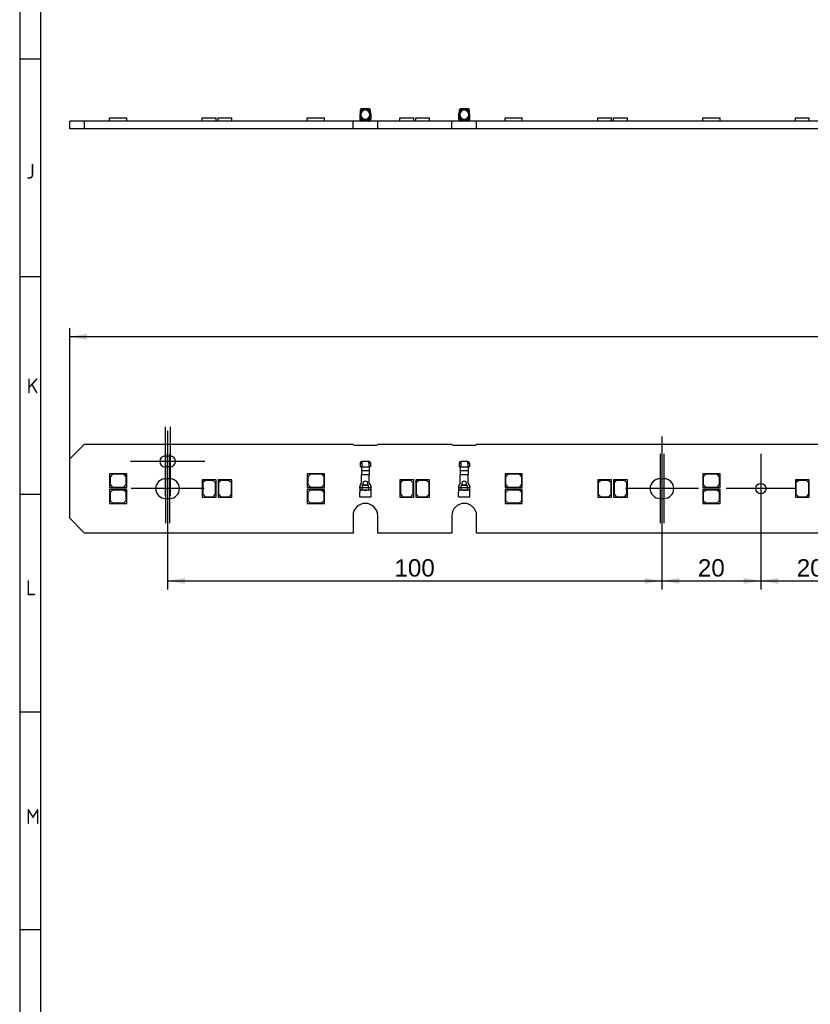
# Model space of a CAD drawing. Header units: millimetres. Extents: x 25 to 1167, y 11 to 816.
# Tile 2 of 10: x 25 to 185, y 225 to 424. Entities that reach past the tile are written whole.
import ezdxf
from ezdxf.enums import TextEntityAlignment as Align
from ezdxf.lldxf.tags import DXFTag

# ---------------------------------------------------------------- set-up
doc = ezdxf.new("R2010")
doc.units = ezdxf.units.MM
doc.layers.add('Default', color=7, linetype='Continuous')
doc.layers.add('LINLED_1120X18MM', color=7, linetype='Continuous')
doc.styles.add('SEACAD_Arial', font='arial.ttf')
tags = doc.linetypes.add('CENTER2', pattern=[28.575, 19.05, -3.175, 3.175, -3.175]).pattern_tags.tags
tags[10:11] = [DXFTag(74, 4), DXFTag(75, 0), DXFTag(340, '0'), DXFTag(46, 0.0), DXFTag(50, 0.0), DXFTag(44, 0.0), DXFTag(45, 0.0)]
tags[8:9] = [DXFTag(74, 4), DXFTag(75, 0), DXFTag(340, '0'), DXFTag(46, 0.0), DXFTag(50, 0.0), DXFTag(44, 0.0), DXFTag(45, 0.0)]
tags[6:7] = [DXFTag(74, 4), DXFTag(75, 0), DXFTag(340, '0'), DXFTag(46, 0.0), DXFTag(50, 0.0), DXFTag(44, 0.0), DXFTag(45, 0.0)]
tags[4:5] = [DXFTag(74, 4), DXFTag(75, 0), DXFTag(340, '0'), DXFTag(46, 0.0), DXFTag(50, 0.0), DXFTag(44, 0.0), DXFTag(45, 0.0)]
doc.dimstyles.new('ISO', dxfattribs={"dimtxt": 3.5, "dimasz": 3.5, "dimexe": 1.75, "dimexo": 0, "dimgap": 0.875, "dimtad": 1, "dimtxsty": 'SEACAD_Arial', "dimblk1": '_SE_FILLED', "dimblk2": '_SE_FILLED', "dimsah": 1, "dimcen": 1.75, "dimadec": 0, "dimazin": 0, "dimtfac": 0.5, "dimtdec": 3, "dimtmove": 0, "dimatfit": 3, "dimfxl": 1, "dimarcsym": 0})

# ---------------------------------------------------------------- blocks, each defined once
blk = doc.blocks.new('SEANNOT_GROUP')
at = {"layer": 'Default', "color": 7, "linetype": 'CENTER2'}
for p, q in [((54.73, 341.3), (54.73, 327.3)), ((61.73, 334.3), (47.73, 334.3))]:
    blk.add_line(p, q, dxfattribs=at)
blk = doc.blocks.new('SEANNOT_GROUP1')
at = {"layer": 'Default', "color": 7, "linetype": 'CENTER2'}
for p, q in [((55.73, 341.3), (55.73, 327.3)), ((62.73, 334.3), (48.73, 334.3))]:
    blk.add_line(p, q, dxfattribs=at)
blk = doc.blocks.new('SEANNOT_GROUP2')
at = {"layer": 'Default', "color": 7, "linetype": 'CENTER2'}
for p, q in [((54.83, 335.8), (54.83, 321.8)), ((61.83, 328.8), (47.83, 328.8))]:
    blk.add_line(p, q, dxfattribs=at)
blk = doc.blocks.new('SEANNOT_GROUP3')
at = {"layer": 'Default', "color": 7, "linetype": 'CENTER2'}
for p, q in [((55.63, 335.8), (55.63, 321.8)), ((62.63, 328.8), (48.63, 328.8))]:
    blk.add_line(p, q, dxfattribs=at)
blk = doc.blocks.new('SEANNOT_GROUP4')
at = {"layer": 'Default', "color": 7, "linetype": 'CENTER2'}
for p, q in [((154.83, 335.8), (154.83, 321.8)), ((161.83, 328.8), (147.83, 328.8))]:
    blk.add_line(p, q, dxfattribs=at)
blk = doc.blocks.new('SEANNOT_GROUP5')
at = {"layer": 'Default', "color": 7, "linetype": 'CENTER2'}
for p, q in [((155.63, 335.8), (155.63, 321.8)), ((162.63, 328.8), (148.63, 328.8))]:
    blk.add_line(p, q, dxfattribs=at)
blk = doc.blocks.new('SEANNOT_GROUP6')
at = {"layer": 'Default', "color": 7, "linetype": 'CENTER2'}
for p, q in [((175.23, 335.8), (175.23, 321.8)), ((182.23, 328.8), (168.23, 328.8))]:
    blk.add_line(p, q, dxfattribs=at)
blk = doc.blocks.new('SEANNOT_GROUP10')
at = {"layer": 'Default', "color": 7, "linetype": 'CENTER2'}
blk.add_line((55.23, 340.5), (55.23, 326.69), dxfattribs=at)
blk = doc.blocks.new('SEANNOT_GROUP11')
at = {"layer": 'Default', "color": 7, "linetype": 'CENTER2'}
blk.add_line((155.23, 339.32), (155.23, 324.08), dxfattribs=at)
blk = doc.blocks.new('SE')
at = {"layer": 'LINLED_1120X18MM', "color": 7, "linetype": 'Continuous'}
for p, q in [((35.43, 334.8), (38.43, 337.8)), ((38.43, 337.8), (92.73, 337.8)), ((92.98, 337.55), (97.48, 337.55)), ((97.73, 337.8), (112.73, 337.8)), ((112.98, 337.55), (117.48, 337.55)), ((117.73, 337.8), (512.63, 337.8)), ((35.43, 322.8), (35.43, 334.8)), ((54.73, 335.4), (55.73, 335.4)), ((55.73, 333.2), (54.73, 333.2)), ((94.53, 333.95), (94.18, 333.95)), ((94.18, 333.95), (94.18, 333.2)), ((94.43, 333.2), (94.18, 333.2)), ((94.53, 333.2), (94.43, 333.2)), ((94.43, 333.2), (94.43, 333.1)), ((96.03, 333.1), (94.43, 333.1)), ((94.43, 332.4), (94.44, 332.4)), ((94.43, 332.4), (94.43, 331.6)), ((96.03, 332.4), (94.44, 332.4)), ((95.93, 334.3), (94.53, 334.3)), ((94.53, 334.3), (94.53, 333.95)), ((94.53, 333.95), (94.53, 333.2)), ((95.93, 333.95), (95.93, 334.3)), ((96.28, 333.95), (95.93, 333.95)), ((95.93, 333.95), (95.93, 333.2)), ((96.03, 333.2), (95.93, 333.2)), ((96.28, 333.2), (96.03, 333.2)), ((96.03, 333.1), (96.03, 333.2)), ((96.03, 332.4), (96.03, 331.6)), ((96.03, 332.4), (96.03, 332.4)), ((96.28, 333.95), (96.28, 333.2)), ((114.53, 333.95), (114.18, 333.95)), ((114.18, 333.95), (114.18, 333.2)), ((114.43, 333.2), (114.18, 333.2)), ((114.53, 333.2), (114.43, 333.2)), ((114.43, 333.2), (114.43, 333.1)), ((116.03, 333.1), (114.43, 333.1)), ((114.43, 332.4), (114.44, 332.4)), ((114.43, 332.4), (114.43, 331.6)), ((116.03, 332.4), (114.44, 332.4)), ((115.93, 334.3), (114.53, 334.3)), ((114.53, 334.3), (114.53, 333.95)), ((114.53, 333.95), (114.53, 333.2)), ((115.93, 333.95), (115.93, 334.3)), ((116.28, 333.95), (115.93, 333.95)), ((115.93, 333.95), (115.93, 333.2)), ((116.03, 333.2), (115.93, 333.2)), ((116.28, 333.2), (116.03, 333.2)), ((116.03, 333.1), (116.03, 333.2)), ((116.03, 332.4), (116.03, 331.6)), ((116.03, 332.4), (116.03, 332.4)), ((116.28, 333.95), (116.28, 333.2)), ((46.48, 331.8), (43.48, 331.8)), ((43.48, 331.8), (43.48, 329)), ((44.08, 331.7), (43.58, 331.2)), ((43.58, 331.2), (43.58, 329.6)), ((46.38, 331.7), (44.08, 331.7)), ((46.88, 331.2), (46.38, 331.7)), ((46.98, 331.8), (46.48, 331.8)), ((46.48, 331.8), (46.98, 331.3)), ((46.88, 329.6), (46.88, 331.2)), ((46.98, 331.3), (46.98, 331.8)), ((46.98, 329), (46.98, 331.3)), ((55.63, 330.8), (54.83, 330.8)), ((62.73, 330.55), (62.23, 330.55)), ((62.23, 330.55), (62.23, 330.05)), ((62.23, 330.05), (62.73, 330.55)), ((62.83, 330.45), (62.33, 329.95)), ((65.03, 330.55), (62.73, 330.55)), ((64.43, 330.45), (62.83, 330.45)), ((64.93, 329.95), (64.43, 330.45)), ((65.03, 327.05), (65.03, 330.55)), ((65.93, 330.55), (65.43, 330.55)), ((65.43, 330.55), (65.43, 330.05)), ((65.43, 330.05), (65.93, 330.55)), ((66.03, 330.45), (65.53, 329.95)), ((68.23, 330.55), (65.93, 330.55)), ((67.63, 330.45), (66.03, 330.45)), ((68.13, 329.95), (67.63, 330.45)), ((68.23, 327.05), (68.23, 330.55)), ((86.48, 331.8), (83.48, 331.8)), ((83.48, 331.8), (83.48, 329)), ((84.08, 331.7), (83.58, 331.2)), ((83.58, 331.2), (83.58, 329.6)), ((86.38, 331.7), (84.08, 331.7)), ((86.88, 331.2), (86.38, 331.7)), ((86.98, 331.8), (86.48, 331.8)), ((86.48, 331.8), (86.98, 331.3)), ((86.88, 329.6), (86.88, 331.2)), ((86.98, 331.3), (86.98, 331.8)), ((86.98, 329), (86.98, 331.3)), ((96.03, 331.6), (94.43, 331.6)), ((94.43, 329.93), (94.43, 331.6)), ((96.03, 329.93), (96.03, 331.6)), ((102.73, 330.55), (102.23, 330.55)), ((102.23, 330.55), (102.23, 330.05)), ((102.23, 330.05), (102.73, 330.55)), ((102.83, 330.45), (102.33, 329.95)), ((105.03, 330.55), (102.73, 330.55)), ((104.43, 330.45), (102.83, 330.45)), ((104.93, 329.95), (104.43, 330.45)), ((105.03, 327.05), (105.03, 330.55)), ((105.93, 330.55), (105.43, 330.55)), ((105.43, 330.55), (105.43, 330.05)), ((105.43, 330.05), (105.93, 330.55)), ((106.03, 330.45), (105.53, 329.95)), ((108.23, 330.55), (105.93, 330.55)), ((107.63, 330.45), (106.03, 330.45)), ((108.13, 329.95), (107.63, 330.45)), ((108.23, 327.05), (108.23, 330.55)), ((116.03, 331.6), (114.43, 331.6)), ((114.43, 329.93), (114.43, 331.6)), ((116.03, 329.93), (116.03, 331.6)), ((126.48, 331.8), (123.48, 331.8)), ((123.48, 331.8), (123.48, 329)), ((124.08, 331.7), (123.58, 331.2)), ((123.58, 331.2), (123.58, 329.6)), ((126.38, 331.7), (124.08, 331.7)), ((126.88, 331.2), (126.38, 331.7)), ((126.98, 331.8), (126.48, 331.8)), ((126.48, 331.8), (126.98, 331.3)), ((126.88, 329.6), (126.88, 331.2)), ((126.98, 331.3), (126.98, 331.8)), ((126.98, 329), (126.98, 331.3)), ((142.73, 330.55), (142.23, 330.55)), ((142.23, 330.55), (142.23, 330.05)), ((142.23, 330.05), (142.73, 330.55)), ((142.83, 330.45), (142.33, 329.95)), ((145.03, 330.55), (142.73, 330.55)), ((144.43, 330.45), (142.83, 330.45)), ((144.93, 329.95), (144.43, 330.45)), ((145.03, 327.05), (145.03, 330.55)), ((145.93, 330.55), (145.43, 330.55)), ((145.43, 330.55), (145.43, 330.05)), ((145.43, 330.05), (145.93, 330.55)), ((146.03, 330.45), (145.53, 329.95)), ((148.23, 330.55), (145.93, 330.55)), ((147.63, 330.45), (146.03, 330.45)), ((148.13, 329.95), (147.63, 330.45)), ((148.23, 327.05), (148.23, 330.55)), ((155.63, 330.8), (154.83, 330.8)), ((166.48, 331.8), (163.48, 331.8)), ((163.48, 331.8), (163.48, 329)), ((164.08, 331.7), (163.58, 331.2)), ((163.58, 331.2), (163.58, 329.6)), ((166.38, 331.7), (164.08, 331.7)), ((166.88, 331.2), (166.38, 331.7)), ((166.98, 331.8), (166.48, 331.8)), ((166.48, 331.8), (166.98, 331.3)), ((166.88, 329.6), (166.88, 331.2)), ((166.98, 331.3), (166.98, 331.8)), ((166.98, 329), (166.98, 331.3)), ((182.73, 330.55), (182.23, 330.55)), ((182.23, 330.55), (182.23, 330.05)), ((182.23, 330.05), (182.73, 330.55)), ((182.83, 330.45), (182.33, 329.95)), ((185.03, 330.55), (182.73, 330.55)), ((184.43, 330.45), (182.83, 330.45)), ((184.93, 329.95), (184.43, 330.45)), ((185.03, 327.05), (185.03, 330.55)), ((43.48, 329), (46.98, 329)), ((46.48, 328.6), (43.48, 328.6)), ((43.48, 328.6), (43.48, 325.8)), ((43.58, 329.6), (44.08, 329.1)), ((44.08, 328.5), (43.58, 328)), ((44.08, 329.1), (46.38, 329.1)), ((46.38, 328.5), (44.08, 328.5)), ((46.38, 329.1), (46.88, 329.6)), ((46.88, 328), (46.38, 328.5)), ((46.98, 328.6), (46.48, 328.6)), ((46.48, 328.6), (46.98, 328.1)), ((46.98, 328.1), (46.98, 328.6)), ((62.23, 330.05), (62.23, 327.05)), ((62.33, 329.95), (62.33, 327.65)), ((64.93, 327.65), (64.93, 329.95)), ((65.43, 330.05), (65.43, 327.05)), ((65.53, 329.95), (65.53, 327.65)), ((68.13, 327.65), (68.13, 329.95)), ((83.48, 329), (86.98, 329)), ((86.48, 328.6), (83.48, 328.6)), ((83.48, 328.6), (83.48, 325.8)), ((83.58, 329.6), (84.08, 329.1)), ((84.08, 328.5), (83.58, 328)), ((84.08, 329.1), (86.38, 329.1)), ((86.38, 328.5), (84.08, 328.5)), ((86.38, 329.1), (86.88, 329.6)), ((86.88, 328), (86.38, 328.5)), ((86.98, 328.6), (86.48, 328.6)), ((86.48, 328.6), (86.98, 328.1)), ((86.98, 328.1), (86.98, 328.6)), ((94.14, 329.17), (94.08, 329.17)), ((94.08, 329.17), (94.08, 328.1)), ((94.14, 329), (94.14, 329.17)), ((94.14, 329), (94.6, 329)), ((94.32, 329.67), (94.22, 329.56)), ((94.29, 329.56), (94.22, 329.56)), ((94.29, 329.56), (94.3, 329.57)), ((94.46, 328.5), (94.53, 328.5)), ((94.6, 328.99), (94.53, 328.5)), ((94.53, 328.5), (94.53, 328.5)), ((95.23, 328.5), (94.53, 328.5)), ((94.67, 329.37), (94.69, 329.46)), ((94.82, 330.18), (94.68, 329.46)), ((94.94, 328.5), (95.53, 328.5)), ((95.93, 328.5), (95.23, 328.5)), ((95.78, 329.46), (95.64, 330.18)), ((95.78, 329.46), (95.79, 329.37)), ((95.87, 329), (96.33, 329)), ((95.93, 328.5), (95.87, 328.99)), ((95.93, 328.5), (96.01, 328.5)), ((96.24, 329.56), (96.15, 329.67)), ((96.17, 329.57), (96.18, 329.56)), ((96.24, 329.56), (96.18, 329.56)), ((96.38, 329.17), (96.33, 329.17)), ((96.33, 329), (96.33, 329.17)), ((96.38, 328.1), (96.38, 329.17)), ((102.23, 330.05), (102.23, 327.05)), ((102.33, 329.95), (102.33, 327.65)), ((104.93, 327.65), (104.93, 329.95)), ((105.43, 330.05), (105.43, 327.05)), ((105.53, 329.95), (105.53, 327.65)), ((108.13, 327.65), (108.13, 329.95)), ((114.14, 329.17), (114.08, 329.17)), ((114.08, 329.17), (114.08, 328.1)), ((114.14, 329), (114.14, 329.17)), ((114.14, 329), (114.6, 329)), ((114.32, 329.67), (114.22, 329.56)), ((114.29, 329.56), (114.22, 329.56)), ((114.29, 329.56), (114.3, 329.57)), ((114.46, 328.5), (114.53, 328.5)), ((114.6, 328.99), (114.53, 328.5)), ((114.53, 328.5), (114.53, 328.5)), ((115.23, 328.5), (114.53, 328.5)), ((114.67, 329.37), (114.69, 329.46)), ((114.82, 330.18), (114.68, 329.46)), ((114.94, 328.5), (115.53, 328.5)), ((115.93, 328.5), (115.23, 328.5)), ((115.78, 329.46), (115.64, 330.18)), ((115.78, 329.46), (115.79, 329.37)), ((115.87, 329), (116.33, 329)), ((115.93, 328.5), (115.87, 328.99)), ((115.93, 328.5), (116.01, 328.5)), ((116.24, 329.56), (116.15, 329.67)), ((116.17, 329.57), (116.18, 329.56)), ((116.24, 329.56), (116.18, 329.56)), ((116.38, 329.17), (116.33, 329.17)), ((116.33, 329), (116.33, 329.17)), ((116.38, 328.1), (116.38, 329.17)), ((123.48, 329), (126.98, 329)), ((126.48, 328.6), (123.48, 328.6)), ((123.48, 328.6), (123.48, 325.8)), ((123.58, 329.6), (124.08, 329.1)), ((124.08, 328.5), (123.58, 328)), ((124.08, 329.1), (126.38, 329.1)), ((126.38, 328.5), (124.08, 328.5)), ((126.38, 329.1), (126.88, 329.6)), ((126.88, 328), (126.38, 328.5)), ((126.98, 328.6), (126.48, 328.6)), ((126.48, 328.6), (126.98, 328.1)), ((126.98, 328.1), (126.98, 328.6)), ((142.23, 330.05), (142.23, 327.05)), ((142.33, 329.95), (142.33, 327.65)), ((144.93, 327.65), (144.93, 329.95)), ((145.43, 330.05), (145.43, 327.05)), ((145.53, 329.95), (145.53, 327.65)), ((148.13, 327.65), (148.13, 329.95)), ((163.48, 329), (166.98, 329)), ((166.48, 328.6), (163.48, 328.6)), ((163.48, 328.6), (163.48, 325.8)), ((163.58, 329.6), (164.08, 329.1)), ((164.08, 328.5), (163.58, 328)), ((164.08, 329.1), (166.38, 329.1)), ((166.38, 328.5), (164.08, 328.5)), ((166.38, 329.1), (166.88, 329.6)), ((166.88, 328), (166.38, 328.5)), ((166.98, 328.6), (166.48, 328.6)), ((166.48, 328.6), (166.98, 328.1)), ((166.98, 328.1), (166.98, 328.6)), ((182.23, 330.05), (182.23, 327.05)), ((182.33, 329.95), (182.33, 327.65)), ((184.93, 327.65), (184.93, 329.95)), ((43.58, 328), (43.58, 326.4)), ((46.88, 326.4), (46.88, 328)), ((46.98, 325.8), (46.98, 328.1)), ((54.83, 326.8), (55.63, 326.8)), ((62.23, 327.05), (65.03, 327.05)), ((62.33, 327.65), (62.83, 327.15)), ((62.83, 327.15), (64.43, 327.15)), ((64.43, 327.15), (64.93, 327.65)), ((65.43, 327.05), (68.23, 327.05)), ((65.53, 327.65), (66.03, 327.15)), ((66.03, 327.15), (67.63, 327.15)), ((67.63, 327.15), (68.13, 327.65)), ((83.58, 328), (83.58, 326.4)), ((86.88, 326.4), (86.88, 328)), ((86.98, 325.8), (86.98, 328.1)), ((94.08, 327.9), (94.08, 328.1)), ((94.08, 327.1), (94.08, 327.9)), ((94.08, 327.1), (96.38, 327.1)), ((96.38, 327.9), (96.38, 328.1)), ((96.38, 327.1), (96.38, 327.9)), ((102.23, 327.05), (105.03, 327.05)), ((102.33, 327.65), (102.83, 327.15)), ((102.83, 327.15), (104.43, 327.15)), ((104.43, 327.15), (104.93, 327.65)), ((105.43, 327.05), (108.23, 327.05)), ((105.53, 327.65), (106.03, 327.15)), ((106.03, 327.15), (107.63, 327.15)), ((107.63, 327.15), (108.13, 327.65)), ((114.08, 327.9), (114.08, 328.1)), ((114.08, 327.1), (114.08, 327.9)), ((114.08, 327.1), (116.38, 327.1)), ((116.38, 327.9), (116.38, 328.1)), ((116.38, 327.1), (116.38, 327.9)), ((123.58, 328), (123.58, 326.4)), ((126.88, 326.4), (126.88, 328)), ((126.98, 325.8), (126.98, 328.1)), ((142.23, 327.05), (145.03, 327.05)), ((142.33, 327.65), (142.83, 327.15)), ((142.83, 327.15), (144.43, 327.15)), ((144.43, 327.15), (144.93, 327.65)), ((145.43, 327.05), (148.23, 327.05)), ((145.53, 327.65), (146.03, 327.15)), ((146.03, 327.15), (147.63, 327.15)), ((147.63, 327.15), (148.13, 327.65)), ((154.83, 326.8), (155.63, 326.8)), ((163.58, 328), (163.58, 326.4)), ((166.88, 326.4), (166.88, 328)), ((166.98, 325.8), (166.98, 328.1)), ((182.23, 327.05), (185.03, 327.05)), ((182.33, 327.65), (182.83, 327.15)), ((182.83, 327.15), (184.43, 327.15)), ((184.43, 327.15), (184.93, 327.65)), ((43.48, 325.8), (46.98, 325.8)), ((43.58, 326.4), (44.08, 325.9)), ((44.08, 325.9), (46.38, 325.9)), ((46.38, 325.9), (46.88, 326.4)), ((83.48, 325.8), (86.98, 325.8)), ((83.58, 326.4), (84.08, 325.9)), ((84.08, 325.9), (86.38, 325.9)), ((86.38, 325.9), (86.88, 326.4)), ((123.48, 325.8), (126.98, 325.8)), ((123.58, 326.4), (124.08, 325.9)), ((124.08, 325.9), (126.38, 325.9)), ((126.38, 325.9), (126.88, 326.4)), ((163.48, 325.8), (166.98, 325.8)), ((163.58, 326.4), (164.08, 325.9)), ((164.08, 325.9), (166.38, 325.9)), ((166.38, 325.9), (166.88, 326.4)), ((38.43, 319.8), (35.43, 322.8)), ((92.73, 323.3), (92.73, 319.8)), ((97.73, 319.8), (97.73, 323.3)), ((112.73, 323.3), (112.73, 319.8)), ((117.73, 319.8), (117.73, 323.3)), ((92.73, 319.8), (38.43, 319.8)), ((112.73, 319.8), (97.73, 319.8)), ((512.63, 319.8), (117.73, 319.8))]:
    blk.add_line(p, q, dxfattribs=at)
blk.add_circle((175.23, 328.8), 1.05, dxfattribs=at)
for centre, radius, start, end in [((92.98, 337.8), 0.25, 180, 270), ((97.48, 337.8), 0.25, 270, 0), ((112.98, 337.8), 0.25, 180, 270), ((117.48, 337.8), 0.25, 270, 0), ((54.73, 334.3), 1.1, 90, 270), ((55.73, 334.3), 1.1, 270, 90), ((94.53, 333.95), 0.352, 90, 179.6745), ((94.53, 333.95), 0.102, 90, 178.8766), ((95.93, 333.95), 0.352, 0.3255, 90), ((95.93, 333.95), 0.102, 1.1234, 90), ((114.53, 333.95), 0.352, 90, 179.6745), ((114.53, 333.95), 0.102, 90, 178.8766), ((115.93, 333.95), 0.352, 0.3255, 90), ((115.93, 333.95), 0.102, 1.1234, 90), ((54.83, 328.8), 2, 90, 270), ((55.63, 328.8), 2, 270, 90), ((154.83, 328.8), 2, 90, 270), ((155.63, 328.8), 2, 270, 90), ((94.68, 329.17), 0.6, 140.01, 180), ((93.96, 329.94), 0.469, 316.2807, 359.6369), ((95.39, 329.38), 1.12, 165.1195, 168.0325), ((94.46, 329.57), 0.161, 166.7725, 181.541), ((82.06, 331.53), 12.8, 348.5348, 350.2742), ((95.34, 1228.56), 899.57, 269.9525, 270.03332), ((95.23, 327.49), 1.96, 73.2947, 106.712), ((95.23, 327.53), 2, 74.1107, 105.8893), ((95.23, 329.35), 0.928, 63.6867, 116.3133), ((100.24, 330.01), 4.49, 188.1553, 193.1221), ((96.54, 329.99), 0.505, 180.1975, 219.7925), ((96.5, 329.94), 0.47, 180.4063, 223.6761), ((96.01, 329.57), 0.161, 358.459, 13.2275), ((95.78, 329.17), 0.6, 0, 39.99), ((114.68, 329.17), 0.6, 140.01, 180), ((113.96, 329.94), 0.469, 316.2807, 359.6369), ((115.39, 329.38), 1.12, 165.1195, 168.0325), ((114.46, 329.57), 0.161, 166.7725, 181.541), ((102.06, 331.53), 12.8, 348.5348, 350.2742), ((115.34, 1228.56), 899.57, 269.9525, 270.03332), ((115.23, 327.49), 1.96, 73.2947, 106.712), ((115.23, 327.53), 2, 74.1107, 105.8893), ((115.23, 329.35), 0.928, 63.6867, 116.3133), ((120.24, 330.01), 4.49, 188.1553, 193.1221), ((116.54, 329.99), 0.505, 180.1975, 219.7925), ((116.5, 329.94), 0.47, 180.4063, 223.6761), ((116.01, 329.57), 0.161, 358.459, 13.2275), ((115.78, 329.17), 0.6, 0, 39.99), ((95.23, 323.3), 2.5, 0, 180), ((115.23, 323.3), 2.5, 0, 180)]:
    blk.add_arc(centre, radius, start, end, dxfattribs=at)
for points in [[(94.43, 333.1), (94.43, 332.77), (94.44, 332.73), (94.44, 332.4)], [(96.03, 333.1), (96.03, 332.77), (96.03, 332.73), (96.03, 332.4)], [(114.43, 333.1), (114.43, 332.77), (114.44, 332.73), (114.44, 332.4)], [(116.03, 333.1), (116.03, 332.77), (116.03, 332.73), (116.03, 332.4)], [(94.14, 329.17), (94.14, 329.19), (94.14, 329.22), (94.15, 329.28), (94.16, 329.33), (94.18, 329.38), (94.2, 329.43), (94.22, 329.47), (94.25, 329.52), (94.27, 329.54), (94.29, 329.56)], [(94.3, 329.57), (94.31, 329.58), (94.33, 329.61), (94.36, 329.65), (94.38, 329.69), (94.4, 329.74), (94.41, 329.78), (94.42, 329.83), (94.43, 329.88), (94.43, 329.92), (94.43, 329.93)], [(94.32, 329.67), (94.39, 329.76), (94.43, 329.87), (94.43, 329.99)], [(96.03, 329.93), (96.03, 329.92), (96.03, 329.88), (96.04, 329.83), (96.05, 329.78), (96.07, 329.74), (96.09, 329.69), (96.11, 329.65), (96.14, 329.61), (96.16, 329.58), (96.17, 329.57)], [(96.18, 329.56), (96.19, 329.54), (96.21, 329.52), (96.24, 329.47), (96.27, 329.42), (96.29, 329.38), (96.31, 329.33), (96.32, 329.28), (96.33, 329.22), (96.33, 329.19), (96.33, 329.17)], [(114.14, 329.17), (114.14, 329.19), (114.14, 329.22), (114.15, 329.28), (114.16, 329.33), (114.18, 329.38), (114.2, 329.43), (114.22, 329.47), (114.25, 329.52), (114.27, 329.54), (114.29, 329.56)], [(114.3, 329.57), (114.31, 329.58), (114.33, 329.61), (114.36, 329.65), (114.38, 329.69), (114.4, 329.74), (114.41, 329.78), (114.42, 329.83), (114.43, 329.88), (114.43, 329.92), (114.43, 329.93)], [(114.32, 329.67), (114.39, 329.76), (114.43, 329.87), (114.43, 329.99)], [(116.03, 329.93), (116.03, 329.92), (116.03, 329.88), (116.04, 329.83), (116.05, 329.78), (116.07, 329.74), (116.09, 329.69), (116.11, 329.65), (116.14, 329.61), (116.16, 329.58), (116.17, 329.57)], [(116.18, 329.56), (116.19, 329.54), (116.21, 329.52), (116.24, 329.47), (116.27, 329.42), (116.29, 329.38), (116.31, 329.33), (116.32, 329.28), (116.33, 329.22), (116.33, 329.19), (116.33, 329.17)]]:
    blk.add_open_spline(points, degree=3, dxfattribs=at)
for points, knots in [([(94.46, 328.5), (94.4, 328.5), (94.3, 328.51), (94.2, 328.61), (94.15, 328.78), (94.14, 328.92), (94.14, 329)], [0, 0, 0, 0, 0.270134, 0.499673, 0.753079, 1, 1, 1, 1]), ([(96.33, 329), (96.33, 328.92), (96.32, 328.78), (96.27, 328.61), (96.17, 328.51), (96.06, 328.5), (96.01, 328.5)], [0, 0, 0, 0, 0.246703, 0.499571, 0.729621, 1, 1, 1, 1]), ([(96.16, 329.61), (96.16, 329.62), (96.16, 329.64), (96.15, 329.66), (96.15, 329.66), (96.15, 329.67), (96.15, 329.67)], [0, 0, 0, 0, 0.370177, 0.554308, 0.752592, 1, 1, 1, 1]), ([(114.46, 328.5), (114.4, 328.5), (114.3, 328.51), (114.2, 328.61), (114.15, 328.78), (114.14, 328.92), (114.14, 329)], [0, 0, 0, 0, 0.270134, 0.499673, 0.753079, 1, 1, 1, 1]), ([(116.33, 329), (116.33, 328.92), (116.32, 328.78), (116.27, 328.61), (116.17, 328.51), (116.06, 328.5), (116.01, 328.5)], [0, 0, 0, 0, 0.246703, 0.499571, 0.729621, 1, 1, 1, 1]), ([(116.16, 329.61), (116.16, 329.62), (116.16, 329.64), (116.15, 329.66), (116.15, 329.66), (116.15, 329.67), (116.15, 329.67)], [0, 0, 0, 0, 0.370177, 0.554308, 0.752592, 1, 1, 1, 1])]:
    blk.add_open_spline(points, degree=3, knots=knots, dxfattribs=at)
blk = doc.blocks.new('SE1')
at = {"layer": 'LINLED_1120X18MM', "color": 7, "linetype": 'Continuous'}
for p, q in [((94.08, 404.39), (94.08, 403.59)), ((94.18, 405.19), (94.18, 404.86)), ((94.33, 403.59), (94.33, 404.39)), ((95.23, 405.54), (94.43, 405.54)), ((94.43, 405.54), (94.44, 405.22)), ((94.43, 405.29), (94.43, 405.51)), ((94.43, 405.51), (94.43, 405.51)), ((94.43, 405.29), (94.44, 405.28)), ((96.03, 405.54), (95.23, 405.54)), ((95.28, 405.54), (95.28, 405.54)), ((96.03, 405.54), (96.03, 405.22)), ((96.03, 405.29), (96.03, 405.51)), ((96.03, 405.51), (96.03, 405.51)), ((96.03, 405.29), (96.03, 405.28)), ((96.13, 404.39), (96.13, 403.59)), ((96.28, 404.86), (96.28, 405.19)), ((96.38, 403.59), (96.38, 404.39)), ((114.08, 404.39), (114.08, 403.59)), ((114.18, 405.19), (114.18, 404.86)), ((114.33, 403.59), (114.33, 404.39)), ((115.23, 405.54), (114.43, 405.54)), ((114.43, 405.54), (114.44, 405.22)), ((114.43, 405.29), (114.43, 405.51)), ((114.43, 405.51), (114.43, 405.51)), ((114.43, 405.29), (114.44, 405.28)), ((116.03, 405.54), (115.23, 405.54)), ((115.28, 405.54), (115.28, 405.54)), ((116.03, 405.54), (116.03, 405.22)), ((116.03, 405.29), (116.03, 405.51)), ((116.03, 405.51), (116.03, 405.51)), ((116.03, 405.29), (116.03, 405.28)), ((116.13, 404.39), (116.13, 403.59)), ((116.28, 404.86), (116.28, 405.19)), ((116.38, 403.59), (116.38, 404.39)), ((38.43, 403.09), (35.43, 403.09)), ((35.43, 401.49), (35.43, 403.09)), ((92.73, 403.09), (38.43, 403.09)), ((38.43, 401.49), (38.43, 403.09)), ((43.48, 403.74), (46.98, 403.74)), ((43.48, 403.09), (43.48, 403.74)), ((46.98, 403.09), (46.98, 403.74)), ((62.23, 403.74), (65.03, 403.74)), ((62.23, 403.09), (62.23, 403.74)), ((65.03, 403.09), (65.03, 403.74)), ((65.43, 403.74), (68.23, 403.74)), ((65.43, 403.09), (65.43, 403.74)), ((68.23, 403.09), (68.23, 403.74)), ((83.48, 403.74), (86.98, 403.74)), ((83.48, 403.09), (83.48, 403.74)), ((86.98, 403.09), (86.98, 403.74)), ((97.73, 403.09), (92.73, 403.09)), ((92.73, 401.49), (92.73, 403.09)), ((94.43, 403.44), (94.43, 403.56)), ((94.43, 403.44), (94.53, 403.44)), ((94.53, 403.44), (94.53, 403.47)), ((94.53, 403.44), (94.58, 403.44)), ((95.88, 403.34), (94.58, 403.34)), ((95.88, 403.44), (95.93, 403.44)), ((95.93, 403.44), (95.93, 403.47)), ((95.93, 403.44), (96.03, 403.44)), ((96.03, 403.56), (96.03, 403.44)), ((112.73, 403.09), (97.73, 403.09)), ((97.73, 401.49), (97.73, 403.09)), ((102.23, 403.74), (105.03, 403.74)), ((102.23, 403.09), (102.23, 403.74)), ((105.03, 403.09), (105.03, 403.74)), ((105.43, 403.74), (108.23, 403.74)), ((105.43, 403.09), (105.43, 403.74)), ((108.23, 403.09), (108.23, 403.74)), ((117.73, 403.09), (112.73, 403.09)), ((112.73, 401.49), (112.73, 403.09)), ((114.43, 403.44), (114.43, 403.56)), ((114.43, 403.44), (114.53, 403.44)), ((114.53, 403.44), (114.53, 403.47)), ((114.53, 403.44), (114.58, 403.44)), ((115.88, 403.34), (114.58, 403.34)), ((115.88, 403.44), (115.93, 403.44)), ((115.93, 403.44), (115.93, 403.47)), ((115.93, 403.44), (116.03, 403.44)), ((116.03, 403.56), (116.03, 403.44)), ((512.63, 403.09), (117.73, 403.09)), ((117.73, 401.49), (117.73, 403.09)), ((123.48, 403.74), (126.98, 403.74)), ((123.48, 403.09), (123.48, 403.74)), ((126.98, 403.09), (126.98, 403.74)), ((142.23, 403.74), (145.03, 403.74)), ((142.23, 403.09), (142.23, 403.74)), ((145.03, 403.09), (145.03, 403.74)), ((145.43, 403.74), (148.23, 403.74)), ((145.43, 403.09), (145.43, 403.74)), ((148.23, 403.09), (148.23, 403.74)), ((163.48, 403.74), (166.98, 403.74)), ((163.48, 403.09), (163.48, 403.74)), ((166.98, 403.09), (166.98, 403.74)), ((182.23, 403.74), (185.03, 403.74)), ((182.23, 403.09), (182.23, 403.74)), ((185.03, 403.09), (185.03, 403.74)), ((38.43, 401.49), (35.43, 401.49)), ((92.73, 401.49), (38.43, 401.49)), ((97.73, 401.49), (92.73, 401.49)), ((112.73, 401.49), (97.73, 401.49)), ((117.73, 401.49), (112.73, 401.49)), ((512.63, 401.49), (117.73, 401.49))]:
    blk.add_line(p, q, dxfattribs=at)
for centre, radius, start, end in [((95.23, 404.39), 1.15, 0, 180), ((94.53, 405.19), 0.35, 106.6015, 180), ((95.23, 404.39), 0.9, 0, 180), ((95.23, 404.39), 0.9, 180, 0), ((95.33, 405.51), 0.902, 180.2614, 181.2623), ((95.93, 405.19), 0.35, 0, 73.3985), ((115.23, 404.39), 1.15, 0, 180), ((114.53, 405.19), 0.35, 106.6015, 180), ((115.23, 404.39), 0.9, 0, 180), ((115.23, 404.39), 0.9, 180, 0), ((115.33, 405.51), 0.902, 180.2614, 181.2623), ((115.93, 405.19), 0.35, 0, 73.3985), ((94.58, 403.59), 0.5, 180, 270), ((94.53, 403.44), 0.35, 228.8002, 270), ((95.23, 404.39), 1.15, 218.5, 245.9294), ((94.58, 403.59), 0.25, 180, 270), ((94.53, 403.44), 0.1, 180, 220.5429), ((95.23, 404.39), 1.15, 294.0706, 321.5), ((95.88, 403.59), 0.25, 270, 0), ((95.88, 403.59), 0.5, 270, 0), ((95.93, 403.44), 0.35, 270, 310.4408), ((95.93, 403.44), 0.1, 318.2846, 0), ((114.58, 403.59), 0.5, 180, 270), ((114.53, 403.44), 0.35, 228.8609, 270), ((115.23, 404.39), 1.15, 218.5, 245.9294), ((114.58, 403.59), 0.25, 180, 270), ((114.53, 403.44), 0.1, 180, 222.7127), ((115.23, 404.39), 1.15, 294.0706, 321.5), ((115.88, 403.59), 0.25, 270, 0), ((115.88, 403.59), 0.5, 270, 0), ((115.93, 403.44), 0.35, 270, 308.6542), ((115.93, 403.44), 0.1, 316.2914, 0)]:
    blk.add_arc(centre, radius, start, end, dxfattribs=at)
blk = doc.blocks.new('DMBLK4')
at = {"layer": 'Default', "linetype": 'Continuous'}
for points in [[(38.93, 360.07), (35.43, 359.49), (38.93, 358.91)], [(1151.23, 360.07), (1151.23, 358.91), (1154.73, 359.49)]]:
    blk.add_hatch(color=7, dxfattribs=at).paths.add_polyline_path(points)
at = {"layer": 'Default', "color": 7, "linetype": 'Continuous'}
for p, q in [((35.43, 334.8), (35.43, 361.24)), ((1154.73, 334.8), (1154.73, 361.24)), ((1154.73, 359.49), (35.43, 359.49))]:
    blk.add_line(p, q, dxfattribs=at)
at = {"layer": 'Default', "color": 7, "linetype": 'Continuous', "style": 'SEACAD_Arial'}
blk.add_text('1119,3', height=3.5, dxfattribs=at).set_placement((587.55, 363.87), align=Align.TOP_LEFT)
blk = doc.blocks.new('_SE_FILLED')
at = {"color": 0}
blk.add_line((0, 0), (-1, 0), dxfattribs=at)
blk.add_solid([(0, 0), (-1, -0.1665), (-1, 0.1665), (0, 0)], dxfattribs=at)
blk = doc.blocks.new('DMBLK7')
at = {"layer": 'Default', "linetype": 'Continuous'}
for points in [[(58.73, 309.56), (58.73, 310.73), (55.23, 310.14)], [(151.73, 309.56), (155.23, 310.14), (151.73, 310.73)]]:
    blk.add_hatch(color=7, dxfattribs=at).paths.add_polyline_path(points)
at = {"layer": 'Default', "color": 7, "linetype": 'Continuous'}
for p, q in [((55.23, 326.8), (55.23, 308.39)), ((155.23, 326.8), (155.23, 308.39)), ((55.23, 310.14), (155.23, 310.14))]:
    blk.add_line(p, q, dxfattribs=at)
at = {"layer": 'Default', "color": 7, "linetype": 'Continuous', "style": 'SEACAD_Arial'}
blk.add_text('100', height=3.5, dxfattribs=at).set_placement((101.12, 314.52), align=Align.TOP_LEFT)
blk = doc.blocks.new('DMBLK8')
at = {"layer": 'Default', "linetype": 'Continuous'}
for points in [[(158.73, 309.56), (158.73, 310.73), (155.23, 310.14)], [(171.73, 309.56), (175.23, 310.14), (171.73, 310.73)]]:
    blk.add_hatch(color=7, dxfattribs=at).paths.add_polyline_path(points)
at = {"layer": 'Default', "color": 7, "linetype": 'Continuous'}
for p, q in [((175.23, 328.8), (175.23, 308.39)), ((155.23, 326.8), (155.23, 308.39)), ((155.23, 310.14), (175.23, 310.14))]:
    blk.add_line(p, q, dxfattribs=at)
at = {"layer": 'Default', "color": 7, "linetype": 'Continuous', "style": 'SEACAD_Arial'}
blk.add_text('20', height=3.5, dxfattribs=at).set_placement((162.49, 314.52), align=Align.TOP_LEFT)
blk = doc.blocks.new('DMBLK9')
at = {"layer": 'Default', "linetype": 'Continuous'}
for points in [[(178.73, 309.56), (178.73, 310.73), (175.23, 310.14)], [(191.73, 309.56), (195.23, 310.14), (191.73, 310.73)]]:
    blk.add_hatch(color=7, dxfattribs=at).paths.add_polyline_path(points)
at = {"layer": 'Default', "color": 7, "linetype": 'Continuous'}
for p, q in [((175.23, 328.8), (175.23, 308.39)), ((195.23, 326.8), (195.23, 308.39)), ((175.23, 310.14), (195.23, 310.14))]:
    blk.add_line(p, q, dxfattribs=at)
at = {"layer": 'Default', "color": 7, "linetype": 'Continuous', "style": 'SEACAD_Arial'}
blk.add_text('20', height=3.5, dxfattribs=at).set_placement((182.49, 314.52), align=Align.TOP_LEFT)

msp = doc.modelspace()

# ---------------------------------------------------------------- linework, layer by layer
at = {"layer": 'Default', "color": 7, "linetype": 'Continuous'}
for p, q in [((25.309, 816.462), (25.309, 19.609)), ((29.578, 327.609), (29.578, 811.619)), ((29.578, 415.609), (25.309, 415.609)), ((29.578, 371.609), (25.309, 371.609)), ((29.578, 327.609), (25.309, 327.609)), ((29.578, 283.609), (29.578, 327.609)), ((29.578, 283.609), (25.309, 283.609)), ((29.578, 19.609), (29.578, 283.609)), ((29.578, 239.609), (25.309, 239.609))]:
    msp.add_line(p, q, dxfattribs=at)

# ---------------------------------------------------------------- block references
at = {"layer": 'Default'}
for name in ['SE1', 'SEANNOT_GROUP', 'SEANNOT_GROUP1', 'SEANNOT_GROUP10', 'SEANNOT_GROUP11', 'SE', 'SEANNOT_GROUP2', 'SEANNOT_GROUP3', 'SEANNOT_GROUP4', 'SEANNOT_GROUP5', 'SEANNOT_GROUP6']:
    msp.add_blockref(name, (0, 0), dxfattribs=at)

# ---------------------------------------------------------------- texts
at = {"layer": 'Default', "char_height": 3, "attachment_point": 1}
for s, insert, width in [('{\\fSolid Edge ISO|b1||i0||c0|p34;\\C7;\\H3.;\\W1.;J}', (26.626, 394.445), 1.63637), ('{\\fSolid Edge ISO|b1||i0||c0|p34;\\C7;\\H3.;\\W1.;K}', (26.736, 351.051), 1.84092), ('{\\fSolid Edge ISO|b1||i0||c0|p34;\\C7;\\H3.;\\W1.;L}', (26.612, 310.251), 1.77274), ('{\\fSolid Edge ISO|b1||i0||c0|p34;\\C7;\\H3.;\\W1.;M}', (26.612, 264.011), 2.25001)]:
    msp.add_mtext(s, dxfattribs=dict(at, insert=insert, width=width))

# ---------------------------------------------------------------- dimensions: what is measured, and where the dimension line sits
at = {"layer": 'Default', "color": 7, "linetype": 'Continuous'}
for base, p1, p2, picture, middle in [((35.433, 359.491), (1154.733, 322.797), (35.433, 334.797), 'DMBLK4', (595.083, 359.491)), ((175.233, 310.144), (155.233, 326.797), (175.233, 328.797), 'DMBLK8', (165.233, 310.144)), ((195.233, 310.144), (175.233, 328.797), (195.233, 326.797), 'DMBLK9', (185.233, 310.144))]:
    dim = msp.add_linear_dim(base=base, p1=p1, p2=p2, text='\\A1;<>', dimstyle='ISO', dxfattribs=at)
    dim.commit()
    dim.dimension.update_dxf_attribs({"geometry": picture, "text_midpoint": middle, "dimtype": 160})
dim = msp.add_linear_dim(base=(55.233, 310.144), p1=(55.233, 326.797), p2=(155.233, 326.797), angle=0, text='\\A1;<>', dimstyle='ISO', dxfattribs=at)
dim.commit()
dim.dimension.update_dxf_attribs({"geometry": 'DMBLK7', "text_midpoint": (105.233, 310.144), "dimtype": 161})

doc.saveas('drawing.dxf')
